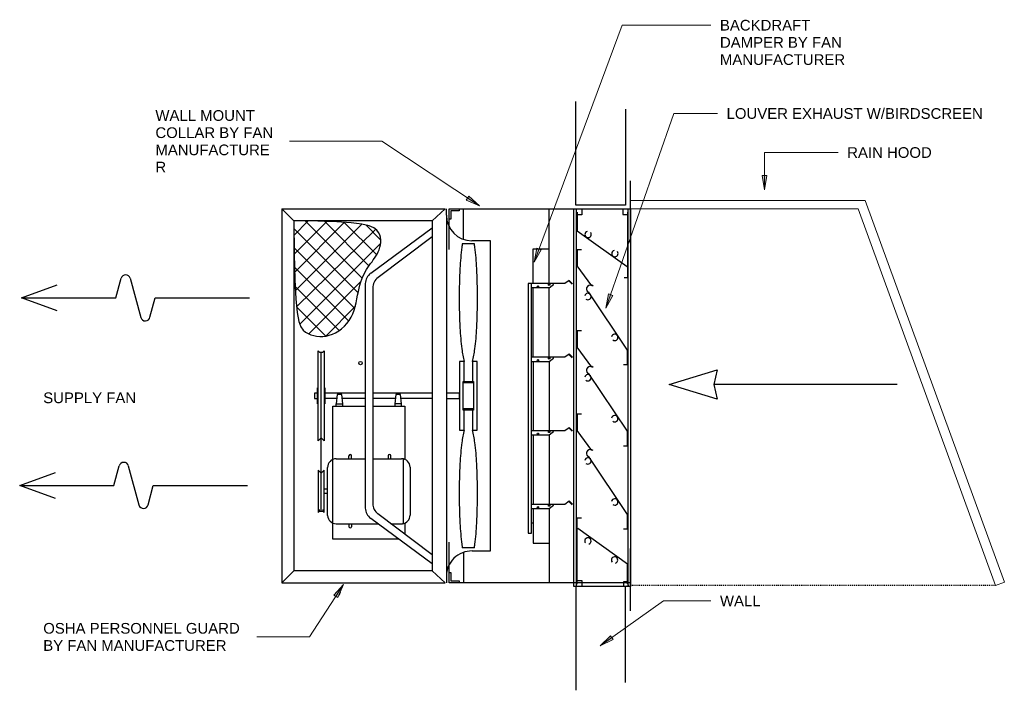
# Model space of a CAD drawing. Header units: inches. Extents: x 107 to 2825, y 74 to 2055.
# Tile 1 of 5: x 107 to 211, y 84 to 155. Entities that reach past the tile are written whole.
import ezdxf

# ---------------------------------------------------------------- set-up
doc = ezdxf.new("R2010")
doc.units = ezdxf.units.IN
doc.header["$MEASUREMENT"] = 0
doc.linetypes.add('Dot 1_16_', pattern=[0.0625, 0, -0.0625])
for name, color, linetype, lineweight in [('A-DETL', 90, 'Continuous', 9), ('A-DETL-MEDM', 33, 'Continuous', 30), ('G-ANNO-TEXT', 231, 'Continuous', 9)]:
    doc.layers.add(name, color=color, linetype=linetype, lineweight=lineweight)
doc.styles.add('Arial', font='arial.ttf', dxfattribs={"height": 0.125})

msp = doc.modelspace()

# ---------------------------------------------------------------- hatches: boundary and pattern name
at = {"layer": 'G-ANNO-TEXT'}
for points in [[(185.9, 136.86), (186.15, 138.36), (185.65, 138.36)], [(155.88, 135.17), (154.77, 136.21), (154.49, 135.79)], [(161.64, 129.23), (162.4, 130.55), (161.93, 130.73)], [(169.21, 124.4), (169.94, 125.74), (169.47, 125.9)], [(141.57, 95.31), (140.54, 94.18), (140.97, 93.91)], [(168.59, 88.83), (169.96, 89.49), (169.67, 89.9)]]:
    msp.add_hatch(color=7, dxfattribs=at).paths.add_polyline_path(points)

# ---------------------------------------------------------------- linework, layer by layer
at = {"layer": 'A-DETL'}
for p, q in [((171.78, 135.76), (196.51, 135.76)), ((171.78, 134.86), (195.78, 134.86)), ((195.78, 134.86), (210.22, 95.18)), ((196.51, 135.76), (211.16, 95.53)), ((211.16, 95.53), (210.22, 95.18))]:
    msp.add_line(p, q, dxfattribs=at)
at = {"layer": 'A-DETL', "linetype": 'Dot 1_16_', "lineweight": 30}
msp.add_line((210.22, 95.18), (171.39, 95.18), dxfattribs=at)
at = {"layer": 'A-DETL-MEDM'}
for p, q in [((166.04, 135.25), (166.04, 146.17)), ((171.27, 145.35), (171.27, 135.25)), ((171.78, 131.26), (171.78, 137.81)), ((136.33, 133.6), (135.08, 134.86)), ((135.08, 134.86), (135.08, 95.48)), ((135.08, 134.86), (152.27, 134.86)), ((152.27, 134.86), (150.9, 133.6)), ((152.4, 134.19), (152.4, 134.86)), ((152.68, 130.58), (152.68, 134.86)), ((152.68, 134.86), (171.78, 134.86)), ((153.75, 134.86), (153.75, 134.66)), ((154.19, 131.67), (154.19, 134.86)), ((163.22, 127.01), (163.22, 134.86)), ((165.83, 95.08), (165.83, 134.86)), ((165.83, 134.86), (171.78, 134.86)), ((171.27, 135.25), (166.04, 135.25)), ((166.11, 95.09), (166.11, 134.85)), ((166.68, 134.88), (166.68, 134.25)), ((170.98, 134.87), (170.98, 134.27)), ((171.53, 95.08), (171.53, 134.88)), ((171.78, 134.86), (171.78, 95.08)), ((152.4, 134.19), (152.4, 96.15)), ((152.88, 133.78), (152.68, 133.78)), ((153.75, 134.66), (152.88, 134.66)), ((152.88, 134.66), (152.88, 133.78)), ((166.68, 134.25), (166.18, 134.25)), ((166.19, 134.53), (166.19, 132.56)), ((170.98, 134.27), (171.45, 134.27)), ((171.47, 134.53), (171.47, 127.58)), ((150.9, 133.6), (136.33, 133.6)), ((136.33, 133.6), (136.36, 130.09)), ((138.88, 133.58), (136.33, 133.6)), ((136.33, 133.6), (136.33, 96.74)), ((143.11, 126), (136.33, 132.79)), ((136.34, 132.05), (137.86, 133.59)), ((136.36, 130.08), (139.81, 133.54)), ((141.65, 133.44), (136.41, 128.15)), ((136.49, 126.23), (143.49, 133.24)), ((143.55, 127.57), (137.53, 133.59)), ((140.87, 133.5), (138.88, 133.58)), ((144.25, 128.85), (139.56, 133.55)), ((142.38, 133.39), (140.87, 133.5)), ((145.07, 130.03), (141.65, 133.44)), ((143.49, 133.24), (142.38, 133.39)), ((144.26, 133.06), (143.49, 133.24)), ((145.5, 131.58), (143.95, 133.14)), ((144.77, 132.86), (144.26, 133.06)), ((144.43, 128.08), (150.9, 132.85)), ((145.08, 132.63), (144.77, 132.86)), ((150.9, 133.6), (150.9, 96.74)), ((136.62, 124.54), (144.96, 132.72)), ((145.27, 132.39), (145.08, 132.63)), ((150.9, 131.93), (145.22, 127.64)), ((145.39, 132.13), (145.27, 132.39)), ((145.47, 131.87), (145.39, 132.13)), ((145.51, 131.6), (145.47, 131.87)), ((166.19, 132.56), (171.44, 128.78)), ((142.75, 124.38), (136.35, 130.78)), ((136.97, 122.73), (145.49, 131.26)), ((145.32, 130.56), (145.41, 130.81)), ((145.41, 130.81), (145.47, 131.07)), ((145.47, 131.07), (145.5, 131.33)), ((145.5, 131.33), (145.51, 131.6)), ((155.35, 131.18), (154.08, 131.18)), ((157.04, 131.51), (155.08, 131.51)), ((157.04, 115.44), (157.04, 131.51)), ((161.54, 127.01), (161.54, 130.65)), ((161.54, 130.65), (163.22, 130.65)), ((136.36, 130.09), (136.43, 127.39)), ((144.71, 129.49), (144.85, 129.68)), ((144.85, 129.68), (144.98, 129.88)), ((144.98, 129.88), (145.11, 130.1)), ((145.11, 130.1), (145.22, 130.32)), ((145.22, 130.32), (145.32, 130.56)), ((166.63, 130.56), (166.18, 130.56)), ((166.18, 130.56), (166.18, 128.77)), ((142.12, 123.02), (136.39, 128.75)), ((143.99, 128.47), (144.13, 128.69)), ((144.13, 128.69), (144.28, 128.9)), ((144.28, 128.9), (144.42, 129.1)), ((144.42, 129.1), (144.57, 129.29)), ((144.57, 129.29), (144.71, 129.49)), ((167.71, 126.75), (166.18, 128.85)), ((117.6, 125.49), (118.15, 127.55)), ((119.11, 127.57), (120.22, 123.43)), ((143.5, 127.46), (143.62, 127.73)), ((143.62, 127.73), (143.74, 128)), ((143.74, 128), (143.86, 128.24)), ((143.86, 128.24), (143.99, 128.47)), ((171.47, 127.58), (171.12, 127.58)), ((107.67, 125.49), (111.43, 126.86)), ((136.43, 127.39), (136.54, 125.38)), ((141.12, 122.05), (136.47, 126.69)), ((137.93, 121.7), (143.41, 127.2)), ((143.14, 126.14), (143.21, 126.5)), ((143.21, 126.5), (143.3, 126.84)), ((143.3, 126.84), (143.4, 127.16)), ((143.4, 127.16), (143.5, 127.46)), ((143.86, 126.99), (143.86, 115.17)), ((144.64, 126.51), (144.64, 115.17)), ((164.87, 127.01), (161, 127.01)), ((161, 127.01), (161, 115.16)), ((161.35, 115.16), (161.35, 127.01)), ((163.22, 126.55), (161.35, 126.55)), ((161.54, 119.27), (161.54, 126.55)), ((163.22, 126.55), (163.7, 126.89)), ((163.22, 119.27), (163.22, 126.55)), ((163.7, 126.89), (163.7, 127.01)), ((165.35, 127.33), (164.87, 127.01)), ((165.29, 127.28), (165.64, 126.93)), ((165.7, 126.98), (165.35, 127.33)), ((111.43, 124.12), (107.67, 125.49)), ((107.67, 125.49), (117.6, 125.49)), ((121.19, 123.45), (121.74, 125.49)), ((121.74, 125.49), (131.67, 125.49)), ((142.99, 125.37), (143.06, 125.76)), ((143.06, 125.76), (143.14, 126.14)), ((171.47, 119.99), (167.37, 126.13)), ((136.54, 125.38), (136.68, 123.96)), ((139.71, 121.45), (136.62, 124.54)), ((142.82, 124.62), (139.71, 121.45)), ((142.7, 124.18), (142.81, 124.57)), ((142.81, 124.57), (142.91, 124.97)), ((142.91, 124.97), (142.99, 125.37)), ((136.68, 123.96), (136.86, 123.01)), ((142.17, 123.09), (142.38, 123.44)), ((142.38, 123.44), (142.55, 123.8)), ((142.55, 123.8), (142.7, 124.18)), ((136.86, 123.01), (137.07, 122.43)), ((137.07, 122.43), (137.31, 122.09)), ((141.37, 122.23), (141.66, 122.49)), ((141.66, 122.49), (141.93, 122.78)), ((141.93, 122.78), (142.17, 123.09)), ((137.31, 122.09), (137.57, 121.89)), ((137.57, 121.89), (137.84, 121.74)), ((137.84, 121.74), (138.13, 121.61)), ((138.13, 121.61), (138.43, 121.52)), ((138.43, 121.52), (138.74, 121.45)), ((138.74, 121.45), (139.07, 121.42)), ((139.07, 121.42), (139.4, 121.42)), ((139.4, 121.42), (139.73, 121.46)), ((139.73, 121.46), (140.07, 121.54)), ((140.07, 121.54), (140.41, 121.65)), ((140.41, 121.65), (140.74, 121.81)), ((140.74, 121.81), (141.06, 122)), ((141.06, 122), (141.37, 122.23)), ((166.63, 122), (166.18, 122)), ((166.18, 122), (166.18, 120.21)), ((167.71, 118.19), (166.18, 120.29)), ((138.91, 115.17), (138.91, 119.9)), ((138.91, 119.9), (139.04, 119.76)), ((139.04, 119.76), (139.4, 119.76)), ((139.22, 115.17), (139.22, 119.76)), ((139.4, 119.76), (139.53, 119.9)), ((139.53, 119.9), (139.53, 115.17)), ((161.35, 119.27), (164.87, 119.27)), ((163.7, 119.14), (163.7, 119.27)), ((164.87, 119.27), (165.35, 119.59)), ((165.29, 119.53), (165.64, 119.18)), ((165.35, 119.59), (165.7, 119.23)), ((171.47, 118.48), (171.47, 119.99)), ((154.27, 118.78), (153.78, 118.78)), ((153.78, 118.78), (153.78, 115.17)), ((154.27, 116.69), (154.27, 118.78)), ((155.65, 118.78), (155.16, 118.78)), ((155.16, 118.78), (155.16, 116.69)), ((155.65, 115.17), (155.65, 118.78)), ((161.35, 118.8), (163.22, 118.8)), ((161.54, 118.8), (161.54, 115.16)), ((163.22, 118.8), (163.7, 119.14)), ((163.22, 118.8), (163.22, 111.52)), ((171.07, 118.48), (171.47, 118.48)), ((171.47, 111.43), (167.37, 117.57)), ((175.87, 116.35), (180.91, 117.89)), ((180.91, 117.89), (180.55, 116.35)), ((154.17, 116.69), (155.27, 116.69)), ((154.17, 115.17), (154.17, 116.69)), ((155.27, 116.55), (154.17, 116.55)), ((155.27, 116.69), (155.27, 115.17)), ((180.91, 114.81), (175.87, 116.35)), ((180.55, 116.35), (180.91, 114.81)), ((199.87, 116.35), (180.55, 116.35)), ((138.82, 115.44), (138.52, 115.44)), ((138.52, 115.44), (138.52, 115.17)), ((138.52, 115.17), (138.52, 114.9)), ((138.82, 115.17), (138.82, 116.01)), ((138.82, 116.01), (138.91, 116.01)), ((138.82, 114.33), (138.82, 115.17)), ((138.91, 110.44), (138.91, 115.17)), ((139.22, 103.02), (139.22, 115.17)), ((139.53, 116.01), (139.62, 116.01)), ((139.53, 115.17), (139.53, 110.44)), ((139.62, 116.01), (139.62, 115.17)), ((143.86, 115.44), (139.62, 115.44)), ((139.62, 115.17), (139.62, 114.33)), ((140.91, 115.29), (140.8, 114.33)), ((141.38, 115.29), (140.91, 115.29)), ((141.49, 114.33), (141.38, 115.29)), ((143.86, 115.17), (143.86, 103.35)), ((145.11, 115.44), (144.64, 115.44)), ((144.64, 115.17), (144.64, 103.83)), ((150.9, 115.44), (145.11, 115.44)), ((147.09, 115.29), (146.99, 114.33)), ((147.56, 115.29), (147.09, 115.29)), ((147.67, 114.33), (147.56, 115.29)), ((153.78, 115.44), (152.4, 115.44)), ((153.78, 115.17), (153.78, 115.44)), ((153.78, 115.17), (153.78, 115.44)), ((153.78, 114.9), (153.78, 115.17)), ((153.78, 114.9), (153.78, 115.17)), ((153.78, 115.17), (153.78, 111.56)), ((154.17, 113.65), (154.17, 115.17)), ((155.27, 115.17), (155.27, 113.65)), ((155.65, 111.56), (155.65, 115.17)), ((157.04, 114.9), (157.04, 115.44)), ((161, 115.16), (161, 100.69)), ((161.35, 100.69), (161.35, 115.16)), ((161.54, 115.16), (161.54, 111.52)), ((138.52, 114.9), (138.82, 114.9)), ((138.91, 114.33), (138.82, 114.33)), ((139.62, 114.33), (139.53, 114.33)), ((140.87, 114.9), (139.62, 114.9)), ((140.43, 100.08), (140.43, 114.07)), ((140.43, 114.07), (143.86, 114.07)), ((140.8, 114.07), (140.8, 114.33)), ((140.8, 114.33), (141.49, 114.33)), ((143.86, 114.9), (141.42, 114.9)), ((141.49, 114.07), (141.49, 114.33)), ((145.11, 114.9), (144.64, 114.9)), ((144.64, 114.07), (145.11, 114.07)), ((147.05, 114.9), (145.11, 114.9)), ((145.11, 114.07), (148.04, 114.07)), ((147.67, 114.33), (146.99, 114.33)), ((146.99, 114.33), (146.99, 114.07)), ((150.9, 114.9), (147.6, 114.9)), ((147.67, 114.07), (147.67, 114.33)), ((148.04, 114.07), (148.04, 108.46)), ((152.4, 114.9), (153.78, 114.9)), ((157.04, 98.83), (157.04, 114.9)), ((155.27, 113.8), (154.17, 113.8)), ((155.27, 113.65), (154.17, 113.65)), ((154.27, 111.56), (154.27, 113.65)), ((155.16, 113.65), (155.16, 111.56)), ((166.63, 113.23), (166.18, 113.23)), ((166.18, 113.23), (166.18, 111.44)), ((153.78, 111.56), (154.27, 111.56)), ((155.16, 111.56), (155.65, 111.56)), ((161.35, 111.52), (164.87, 111.52)), ((161.35, 111.05), (163.22, 111.05)), ((161.54, 111.05), (161.54, 103.77)), ((163.22, 111.05), (163.7, 111.4)), ((163.22, 111.05), (163.22, 103.77)), ((163.7, 111.4), (163.7, 111.52)), ((164.87, 111.52), (165.35, 111.84)), ((165.29, 111.78), (165.64, 111.43)), ((165.35, 111.84), (165.7, 111.49)), ((167.71, 109.42), (166.18, 111.52)), ((171.47, 109.91), (171.47, 111.43)), ((139.22, 110.76), (138.91, 110.44)), ((139.53, 110.44), (139.22, 110.76)), ((171.07, 109.91), (171.47, 109.91)), ((140.79, 108.53), (143.86, 108.53)), ((142.14, 108.53), (142.14, 108.85)), ((142.41, 108.53), (142.41, 108.85)), ((144.64, 108.53), (145.11, 108.53)), ((145.11, 108.53), (147.69, 108.53)), ((146.29, 108.53), (146.29, 108.84)), ((146.55, 108.53), (146.55, 108.86)), ((147.86, 108.52), (147.86, 101.71)), ((171.47, 102.67), (167.37, 108.8)), ((107.47, 105.73), (111.23, 107.1)), ((117.4, 105.73), (117.95, 107.79)), ((118.91, 107.8), (120.02, 103.67)), ((139.22, 107.03), (138.91, 107.35)), ((138.91, 107.35), (138.91, 102.88)), ((139.53, 107.35), (139.22, 107.03)), ((139.53, 102.88), (139.53, 107.35)), ((139.9, 102.56), (139.9, 107.61)), ((148.58, 107.64), (148.58, 102.59)), ((111.23, 104.36), (107.47, 105.73)), ((107.47, 105.73), (117.4, 105.73)), ((120.99, 103.69), (121.54, 105.73)), ((121.54, 105.73), (131.47, 105.73)), ((139.9, 105.34), (139.53, 105.34)), ((139.9, 104.89), (139.53, 104.89)), ((161.35, 103.77), (164.87, 103.77)), ((163.7, 103.65), (163.7, 103.77)), ((164.87, 103.77), (165.35, 104.09)), ((165.29, 104.03), (165.64, 103.68)), ((165.35, 104.09), (165.7, 103.74)), ((138.91, 102.88), (139.04, 103.02)), ((139.04, 103.02), (139.04, 103.2)), ((139.04, 103.02), (139.4, 103.02)), ((139.4, 103.2), (139.4, 103.02)), ((139.4, 103.02), (139.53, 102.88)), ((150.9, 98.42), (145.19, 102.72)), ((161.35, 103.3), (163.22, 103.3)), ((161.54, 103.3), (161.54, 99.66)), ((163.22, 103.3), (163.7, 103.65)), ((163.22, 103.3), (163.22, 95.48)), ((171.47, 101.15), (171.47, 102.67)), ((140.79, 101.7), (144.22, 101.7)), ((142.14, 101.7), (142.14, 101.38)), ((142.41, 101.7), (142.41, 101.38)), ((144.22, 101.7), (145.21, 101.7)), ((144.43, 102.27), (150.9, 97.5)), ((145.21, 101.7), (145.11, 101.7)), ((146.55, 101.7), (147.77, 101.7)), ((148.04, 101.77), (148.04, 101.54)), ((161.35, 101.8), (161.54, 101.8)), ((166.17, 95.33), (166.17, 102.31)), ((166.17, 102.31), (166.63, 102.31)), ((148.04, 101.54), (148.04, 100.65)), ((148.04, 100.65), (148.04, 100.57)), ((161, 100.69), (161.35, 100.69)), ((171.47, 97.42), (166.25, 101.2)), ((171.07, 101.15), (171.47, 101.15)), ((144.22, 100.08), (140.43, 100.08)), ((145.28, 100.08), (144.22, 100.08)), ((147.39, 100.08), (145.11, 100.08)), ((152.68, 95.48), (152.68, 99.76)), ((161.54, 99.66), (163.22, 99.66)), ((155.35, 99.17), (154.08, 99.17)), ((154.19, 98.68), (154.19, 95.48)), ((155.12, 98.83), (157.04, 98.83)), ((171.78, 92.53), (171.78, 99.08)), ((136.33, 96.74), (135.08, 95.48)), ((150.9, 96.74), (136.33, 96.74)), ((152.27, 95.48), (150.9, 96.74)), ((152.68, 96.56), (152.88, 96.56)), ((152.88, 96.56), (152.88, 95.69)), ((171.47, 95.37), (171.47, 97.42)), ((135.08, 95.48), (152.27, 95.48)), ((152.4, 96.15), (152.4, 95.48)), ((171.78, 95.48), (152.68, 95.48)), ((152.88, 95.69), (153.75, 95.69)), ((153.75, 95.69), (153.75, 95.48)), ((166.71, 95.67), (166.19, 95.67)), ((166.71, 95.07), (166.71, 95.67)), ((171.08, 95.07), (171.08, 95.6)), ((171.08, 95.6), (171.39, 95.6)), ((141.22, 94.49), (141.07, 94.14)), ((171.78, 95.08), (165.83, 95.08)), ((171.27, 95.07), (166.04, 95.07)), ((166.04, 95.07), (166.04, 84.15)), ((171.27, 84.97), (171.27, 95.07))]:
    msp.add_line(p, q, dxfattribs=at)
for centre, radius in [((162.04, 126.67), 0.0806), ((163.23, 126.87), 0.0806), ((143.36, 118.62), 0.178), ((162.04, 118.91), 0.0806), ((163.23, 119.11), 0.0806), ((162.04, 111.17), 0.0806), ((163.23, 111.37), 0.0806), ((163.23, 103.61), 0.0806), ((162.04, 103.42), 0.0806)]:
    msp.add_circle(centre, radius, dxfattribs=at)
for centre, radius, start, end in [((155.08, 134.19), 2.68, 180, 270), ((167.33, 132.17), 0.336, 105.566, 39.1361), ((183.84, 127), 30.05, 172.706, 176.9644), ((166.05, 129.28), 12.12, 170.9842, 172.6998), ((143.38, 129.28), 12.12, 7.2611, 8.9768), ((125.6, 127), 30.05, 3.0346, 7.294), ((170.15, 130.15), 0.336, 105.566, 39.1361), ((212.92, 125.46), 59.17, 176.9694, 180.0037), ((96.51, 125.46), 59.17, 0.0009, 3.0346), ((118.63, 127.42), 0.5, 16.4856, 165), ((145.26, 126.95), 1.4, 126.4143, 178.3844), ((146.04, 126.5), 1.4, 125.696, 179.4839), ((167.57, 126.41), 0.425, 47.2026, 227.2026), ((212.92, 125.46), 59.17, 179.9962, 183.0304), ((96.51, 125.46), 59.17, 356.9656, 359.9992), ((167.31, 125.63), 0.339, 231.6062, 170.8172), ((120.7, 123.56), 0.5, 195, 347.6733), ((183.84, 123.92), 30.05, 183.0356, 187.294), ((125.6, 123.92), 30.05, 352.706, 356.9656), ((170.13, 121.32), 0.339, 231.6062, 170.8172), ((166.05, 121.64), 12.12, 187.29, 193.6386), ((143.38, 121.64), 12.12, 346.3614, 352.71), ((167.57, 117.84), 0.425, 47.2026, 227.2026), ((167.31, 117.07), 0.339, 231.6062, 170.8172), ((170.13, 112.76), 0.339, 231.6062, 170.8172), ((166.05, 108.7), 12.12, 166.3614, 172.71), ((143.38, 108.7), 12.12, 7.29, 13.6386), ((183.84, 106.42), 30.05, 172.706, 176.9644), ((125.6, 106.42), 30.05, 3.0344, 7.294), ((142.28, 108.85), 0.134, 0, 180), ((146.42, 108.85), 0.134, 4.8407, 183.3562), ((167.57, 109.08), 0.425, 47.2026, 227.2026), ((118.44, 107.66), 0.5, 16.4856, 165), ((140.79, 107.64), 0.892, 90, 181.8858), ((147.69, 107.64), 0.892, 0, 90), ((212.92, 104.89), 59.17, 176.9696, 180.0038), ((96.51, 104.88), 59.17, 0.0008, 3.0344), ((167.31, 108.31), 0.339, 231.6062, 170.8172), ((212.92, 104.88), 59.17, 179.9963, 183.0306), ((96.51, 104.88), 59.17, 356.9654, 359.9991), ((120.51, 103.8), 0.5, 195, 347.6733), ((146.04, 103.84), 1.4, 180.5161, 232.9404), ((170.13, 103.99), 0.339, 231.6062, 170.8172), ((145.26, 103.39), 1.4, 181.6156, 233.5857), ((140.79, 102.59), 0.892, 181.8858, 270), ((147.69, 102.59), 0.892, 275.3335, 360), ((183.84, 103.34), 30.05, 183.0356, 187.294), ((125.6, 103.34), 30.05, 352.706, 356.9654), ((142.28, 101.38), 0.134, 180, 0), ((167.31, 99.88), 0.336, 285.566, 219.1361), ((155.08, 96.15), 2.68, 89.1135, 180), ((166.05, 101.07), 12.12, 187.3002, 189.0194), ((143.38, 101.06), 12.12, 351.0197, 352.7389), ((170.11, 97.87), 0.336, 285.566, 219.1361)]:
    msp.add_arc(centre, radius, start, end, dxfattribs=at)
at = {"layer": 'G-ANNO-TEXT', "color": 7}
for p, q in [((161.64, 129.23), (170.93, 154.21)), ((170.93, 154.21), (180.25, 154.21)), ((169.21, 124.4), (176.35, 144.91)), ((176.35, 144.91), (180.95, 144.91)), ((145.62, 141.98), (135.87, 141.98)), ((155.88, 135.17), (145.62, 141.98)), ((185.9, 140.8), (193.65, 140.8)), ((185.9, 136.86), (185.9, 140.8)), ((186.15, 138.36), (185.65, 138.36)), ((185.65, 138.36), (185.9, 136.86)), ((185.9, 136.86), (186.15, 138.36)), ((154.77, 136.21), (154.49, 135.79)), ((155.88, 135.17), (154.77, 136.21)), ((154.49, 135.79), (155.88, 135.17)), ((161.93, 130.73), (161.64, 129.23)), ((162.4, 130.55), (161.93, 130.73)), ((161.64, 129.23), (162.4, 130.55)), ((169.47, 125.9), (169.21, 124.4)), ((169.21, 124.4), (169.94, 125.74)), ((169.94, 125.74), (169.47, 125.9)), ((141.57, 95.31), (138, 89.77)), ((141.57, 95.31), (140.54, 94.18)), ((140.97, 93.91), (141.57, 95.31)), ((140.54, 94.18), (140.97, 93.91)), ((168.59, 88.83), (175.25, 93.57)), ((175.25, 93.57), (180.25, 93.57)), ((138, 89.77), (132.44, 89.77)), ((169.67, 89.9), (168.59, 88.83)), ((168.59, 88.83), (169.96, 89.49)), ((169.96, 89.49), (169.67, 89.9))]:
    msp.add_line(p, q, dxfattribs=at)

# ---------------------------------------------------------------- texts
at = {"layer": 'G-ANNO-TEXT', "color": 7, "attachment_point": 1, "style": 'Arial'}
for s, insert, char_height, width in [('BACKDRAFT ', (181.21, 154.77), 1.125, 12.2336), ('DAMPER BY FAN ', (181.21, 152.96), 1.125, 16.2862), ('MANUFACTURER', (181.21, 151.15), 1.125, 16.2484), ('WALL MOUNT ', (121.76, 145.26), 1.125, 13.4835), ('LOUVER EXHAUST W/BIRDSCREEN', (181.91, 145.47), 1.125, 33.1785), ('COLLAR BY FAN ', (121.76, 143.45), 1.125, 15.7181), ('MANUFACTURE', (121.76, 141.64), 1.125, 14.847), ('RAIN HOOD', (194.61, 141.36), 1.125, 10.9459), ('R', (121.76, 139.83), 1.12, 1.4014), ('SUPPLY FAN', (109.95, 115.52), 1.125, 11.9685), ('WALL', (181.21, 94.13), 1.125, 5.3025), ('OSHA PERSONNEL GUARD ', (109.95, 91.24), 1.125, 26.0201), ('BY FAN MANUFACTURER', (109.95, 89.43), 1.125, 23.7097)]:
    msp.add_mtext(s, dxfattribs=dict(at, insert=insert, char_height=char_height, width=width))

doc.saveas('drawing.dxf')
